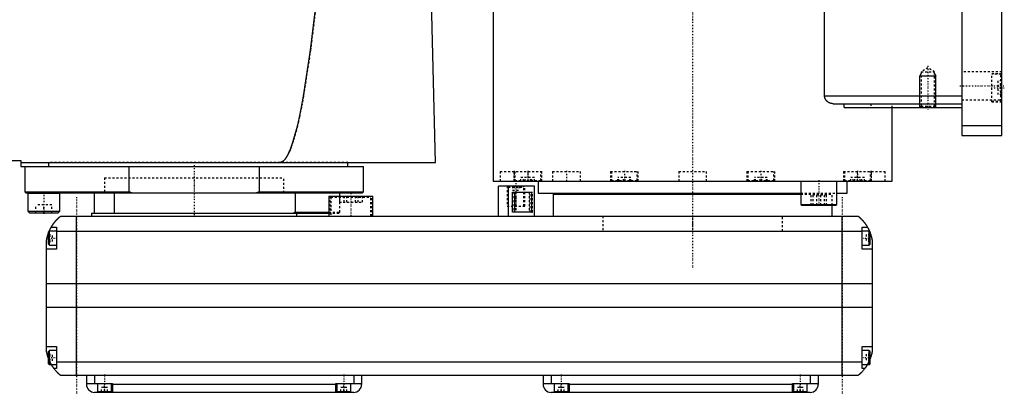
# Model space of a CAD drawing. Extents: x -706 to 156, y -136 to 715.
# Tile 4 of 5: x -337 to 156, y -82 to 106. Entities that reach past the tile are written whole.
import ezdxf

# ---------------------------------------------------------------- set-up
doc = ezdxf.new("R2010")
doc.units = 0
doc.linetypes.add('CENTER', pattern=[1.5, 0.45, -0.5, 0.05, -0.5])
doc.linetypes.add('DASHED', pattern=[2, 1, -1])
for name, color, linetype in [('AM_0', 7, 'CONTINUOUS'), ('AM_10', 7, 'CONTINUOUS'), ('AM_3', 7, 'DASHED'), ('AM_7', 7, 'CENTER')]:
    doc.layers.add(name, color=color, linetype=linetype)

msp = doc.modelspace()

# ---------------------------------------------------------------- linework, layer by layer
at = {"layer": 'AM_0', "color": 7, "linetype": 'CONTINUOUS'}
for p, q in [((135, 388), (135, 48)), ((155, 48), (155, 388)), ((66.14, 68), (66.14, 363)), ((-100, 218.3), (-100, 25)), ((-128.96, 34.5), (-131.05, 115.63)), ((66.14, 68), (135, 68)), ((70.42, 64), (135, 64)), ((75.99, 62), (75.99, 64)), ((75.99, 62), (135, 62)), ((100, 25), (100, 62)), ((135, 53), (155, 53)), ((135, 48), (155, 48)), ((-379, 35.5), (-337, 35.5)), ((-337, 35.5), (-337, 32.5)), ((-337, 34.5), (-128.96, 34.5)), ((-337, 32.5), (-165, 32.5)), ((-335, 32.5), (-335, 19.7)), ((-322.83, 32.5), (-322.83, 34.5)), ((-282.6, 19.7), (-282.6, 32.5)), ((-217.4, 32.5), (-217.4, 19.7)), ((-173, 32.5), (-173, 34.5)), ((-165, 19.7), (-165, 32.5)), ((-100, 25), (100, 25)), ((-88.79, 25.01), (-88.79, 25)), ((-77.5, 25), (-77.5, 19)), ((-40.35, 25), (-40.35, 25)), ((40.35, 25), (40.35, 25)), ((54.29, 25), (54.29, 13.4)), ((72.29, 13.4), (72.29, 25)), ((77.5, 19), (77.5, 25)), ((88.79, 25), (88.79, 25.01)), ((-97.35, 7.5), (-97.35, 22.5)), ((-79.35, 22.5), (-97.35, 22.5)), ((-92.35, 7.5), (-92.35, 22.5)), ((-79.35, 7.5), (-79.35, 22.5)), ((-335, 19.7), (-334.5, 19.2)), ((-335, 19.7), (-282.6, 19.7)), ((-334.5, 19.2), (-165.5, 19.2)), ((-333.35, 19.2), (-333.45, 19.1)), ((-333.45, 19.1), (-333.45, 10)), ((-333.45, 19.1), (-317.45, 19.1)), ((-317.45, 19.1), (-317.55, 19.2)), ((-317.45, 10), (-317.45, 19.1)), ((-300, 9), (-300, 19.2)), ((-290, 9), (-290, 19.2)), ((-281.27, 19.2), (-282.6, 19.7)), ((-217.4, 19.7), (-218.73, 19.2)), ((-217.4, 19.7), (-165, 19.7)), ((-199.28, 19.2), (-199.28, 9.5)), ((-182.47, 17.5), (-182.47, 7.5)), ((-182.47, 17.5), (-160.47, 17.5)), ((-177, 17.5), (-177, 19.2)), ((-165.5, 19.2), (-165, 19.7)), ((-160.47, 7.5), (-160.47, 17.5)), ((-90.27, 19.5), (-80.84, 19.5)), ((-90.27, 9.5), (-90.27, 19.5)), ((-89.16, 9.5), (-89.16, 19.5)), ((-80.84, 19.5), (-80.84, 9.5)), ((-77.5, 19), (54.29, 19)), ((-70, 18.5), (-70, 7.5)), ((-70, 18.5), (54.3, 18.5)), ((-55, 19), (-55, 18.5)), ((72.29, 19), (77.5, 19)), ((-333.45, 10), (-332.65, 9.2)), ((-333.45, 10), (-317.45, 10)), ((-318.25, 9.2), (-317.45, 10)), ((54.29, 13.4), (54.69, 13)), ((54.29, 13.4), (72.29, 13.4)), ((54.69, 13), (71.89, 13)), ((70, 7.5), (70, 13)), ((71.89, 13), (72.29, 13.4)), ((-332.65, 9.2), (-318.25, 9.2)), ((-317, 7.5), (83, 7.5)), ((-309, -72.5), (-309, 7.5)), ((-301.5, 9), (-301.5, 7.5)), ((-301.5, 9), (-182.47, 9)), ((-199.28, 9.5), (-200, 9)), ((-199.28, 9.5), (-182.47, 9.5)), ((-198.5, 7.5), (-198.5, 9)), ((-80.84, 9.5), (-90.27, 9.5)), ((75, -72.5), (75, 7.5)), ((-319, 0), (-322.6, 0)), ((-322.6, -7), (-322.6, 0)), ((-321.65, 2), (-319, 2)), ((-319, 2), (-319, -9)), ((85, -9), (85, 2)), ((85, 2), (87.65, 2)), ((88.6, 0), (85, 0)), ((89, -0.4), (88.6, 0)), ((88.6, -7), (88.6, 0)), ((-324, -60.5), (-324, -4.5)), ((-322.6, 0), (-323, -0.4)), ((-323, -6.6), (-323, -0.4)), ((85, -0.2), (-319, -0.2)), ((89, -6.6), (89, -0.4)), ((90, -4.5), (90, -60.5)), ((-319, -9), (-324, -9)), ((-323, -6.6), (-322.6, -7)), ((-322.6, -7), (-319, -7)), ((85, -7), (88.6, -7)), ((90, -9), (85, -9)), ((88.6, -7), (89, -6.6)), ((90, -26.54), (-324, -26.54)), ((90, -38.4), (-324, -38.4)), ((-324, -58), (-319, -58)), ((-319, -58), (-319, -69)), ((85, -69), (85, -58)), ((85, -58), (90, -58)), ((-322.6, -60), (-323, -60.4)), ((-323, -66.6), (-323, -60.4)), ((-319, -60), (-322.6, -60)), ((-322.6, -67), (-322.6, -60)), ((88.6, -60), (85, -60)), ((89, -60.4), (88.6, -60)), ((88.6, -67), (88.6, -60)), ((89, -66.6), (89, -60.4)), ((-323, -66.6), (-322.6, -67)), ((-322.6, -67), (-319, -67)), ((-319, -69), (-320.34, -69)), ((85, -65.78), (-319, -65.78)), ((85, -67), (88.6, -67)), ((86.34, -69), (85, -69)), ((88.6, -67), (89, -66.6)), ((83, -72.5), (-317, -72.5)), ((-304, -72.5), (-304, -77)), ((-300, -72.5), (-300, -76.5)), ((-170, -72.5), (-170, -76.5)), ((-166, -72.5), (-166, -77)), ((-75, -72.5), (-75, -77)), ((-71, -72.5), (-71, -76.5)), ((59, -72.5), (59, -76.5)), ((63, -72.5), (63, -77)), ((-304, -76.5), (-291, -76.5)), ((-298.5, -76.5), (-298.5, -80.5)), ((-291.5, -80.5), (-291.5, -76.5)), ((-291, -76.5), (-291, -81)), ((-179, -77), (-291, -77)), ((-179, -76.5), (-166, -76.5)), ((-179, -81), (-179, -76.5)), ((-178.5, -76.5), (-178.5, -80.5)), ((-171.5, -80.5), (-171.5, -76.5)), ((-75, -76.5), (-62, -76.5)), ((-69.5, -76.5), (-69.5, -80.5)), ((-62.5, -80.5), (-62.5, -76.5)), ((-62, -76.5), (-62, -81)), ((50, -77), (-62, -77)), ((50, -76.5), (63, -76.5)), ((50, -81), (50, -76.5)), ((50.5, -76.5), (50.5, -80.5)), ((57.5, -80.5), (57.5, -76.5)), ((-170, -81), (-300, -81)), ((-298.5, -80.5), (-291.5, -80.5)), ((-295, -81), (-295, -80.5)), ((-178.5, -80.5), (-171.5, -80.5)), ((-175, -81), (-175, -80.5)), ((59, -81), (-71, -81)), ((-69.5, -80.5), (-62.5, -80.5)), ((-66, -81), (-66, -80.5)), ((50.5, -80.5), (57.5, -80.5)), ((54, -81), (54, -80.5))]:
    msp.add_line(p, q, dxfattribs=at)
for points in [[(-207, 34.5, 0), (-206.99, 34.5, 0), (-206.96, 34.5, 0), (-206.93, 34.5, 0), (-206.91, 34.5, 0), (-206.9, 34.5, 0), (-206.87, 34.5, 0), (-206.84, 34.51, 0), (-206.81, 34.51, 0), (-206.79, 34.51, 0), (-206.76, 34.51, 0), (-206.74, 34.52, 0), (-206.73, 34.52, 0), (-206.7, 34.52, 0), (-206.67, 34.53, 0), (-206.64, 34.53, 0), (-206.61, 34.54, 0), (-206.58, 34.54, 0), (-206.57, 34.54, 0), (-206.56, 34.55, 0), (-206.53, 34.55, 0), (-206.5, 34.56, 0), (-206.48, 34.56, 0), (-206.47, 34.57, 0), (-206.44, 34.57, 0), (-206.41, 34.58, 0), (-206.4, 34.59, 0), (-206.38, 34.59, 0), (-206.36, 34.6, 0), (-206.33, 34.61, 0), (-206.3, 34.62, 0), (-206.27, 34.63, 0), (-206.24, 34.64, 0), (-206.23, 34.64, 0), (-206.21, 34.65, 0), (-206.18, 34.66, 0), (-206.16, 34.67, 0), (-206.05, 34.71, 0), (-205.88, 34.8, 0), (-205.71, 34.89, 0), (-205.54, 35, 0), (-205.45, 35.07, 0), (-205.37, 35.13, 0), (-205.2, 35.27, 0), (-205.02, 35.42, 0), (-204.85, 35.59, 0), (-204.68, 35.77, 0), (-204.51, 35.97, 0), (-204.42, 36.07, 0), (-204.34, 36.18, 0), (-204.16, 36.4, 0), (-203.99, 36.64, 0), (-203.91, 36.76, 0), (-203.82, 36.89, 0), (-203.65, 37.16, 0), (-203.48, 37.44, 0), (-203.39, 37.58, 0), (-203.31, 37.73, 0), (-203.13, 38.04, 0), (-202.96, 38.36, 0), (-202.79, 38.69, 0), (-202.62, 39.04, 0), (-202.45, 39.41, 0), (-202.36, 39.59, 0), (-202.28, 39.78, 0), (-202.11, 40.17, 0), (-201.93, 40.58, 0), (-201.33, 42.11, 0), (-200.31, 45.12, 0), (-199.28, 48.64, 0), (-198.25, 52.66, 0), (-197.74, 54.85, 0), (-197.23, 57.17, 0), (-196.21, 62.19, 0), (-195.19, 67.7, 0), (-191.63, 90.92, 0), (-188.61, 115.63, 0)], [(70.42, 64, 0), (70.27, 64, 0), (69.97, 64.02, 0), (69.66, 64.07, 0), (69.5, 64.1, 0), (69.34, 64.14, 0), (69.03, 64.24, 0), (68.72, 64.36, 0), (68.41, 64.5, 0), (68.12, 64.67, 0), (67.83, 64.86, 0), (67.69, 64.97, 0), (67.67, 64.99, 0), (67.62, 65.02, 0), (67.58, 65.06, 0), (67.55, 65.08, 0), (67.53, 65.1, 0), (67.49, 65.14, 0), (67.45, 65.17, 0), (67.4, 65.21, 0), (67.36, 65.25, 0), (67.32, 65.3, 0), (67.3, 65.32, 0), (67.28, 65.34, 0), (67.24, 65.38, 0), (67.2, 65.42, 0), (67.16, 65.47, 0), (67.12, 65.51, 0), (67.08, 65.56, 0), (67.06, 65.58, 0), (67.04, 65.6, 0), (67, 65.65, 0), (66.96, 65.7, 0), (66.92, 65.75, 0), (66.88, 65.8, 0), (66.84, 65.86, 0), (66.83, 65.88, 0), (66.81, 65.91, 0), (66.77, 65.96, 0), (66.74, 66.02, 0), (66.7, 66.07, 0), (66.67, 66.13, 0), (66.63, 66.19, 0), (66.62, 66.22, 0), (66.6, 66.25, 0), (66.57, 66.31, 0), (66.54, 66.37, 0), (66.51, 66.43, 0), (66.48, 66.49, 0), (66.45, 66.55, 0), (66.44, 66.58, 0), (66.42, 66.61, 0), (66.4, 66.68, 0), (66.37, 66.74, 0), (66.36, 66.77, 0), (66.35, 66.81, 0), (66.33, 66.87, 0), (66.31, 66.94, 0), (66.3, 66.97, 0), (66.29, 67, 0), (66.27, 67.07, 0), (66.25, 67.14, 0), (66.23, 67.21, 0), (66.22, 67.27, 0), (66.21, 67.34, 0), (66.2, 67.38, 0), (66.19, 67.41, 0), (66.18, 67.48, 0), (66.17, 67.55, 0), (66.16, 67.62, 0), (66.16, 67.69, 0), (66.15, 67.76, 0), (66.15, 67.79, 0), (66.15, 67.83, 0), (66.15, 67.9, 0), (66.14, 67.97, 0), (66.14, 68, 0)], [(-321.65, 2, 0), (-321.62, 2.05, 0), (-321.57, 2.14, 0), (-321.52, 2.23, 0), (-321.49, 2.27, 0), (-321.46, 2.32, 0), (-321.41, 2.41, 0), (-321.35, 2.5, 0), (-321.3, 2.59, 0), (-321.24, 2.68, 0), (-321.19, 2.76, 0), (-321.16, 2.81, 0), (-321.13, 2.85, 0), (-321.07, 2.94, 0), (-321.02, 3.03, 0), (-320.96, 3.11, 0), (-320.9, 3.2, 0), (-320.85, 3.28, 0), (-320.82, 3.33, 0), (-320.79, 3.37, 0), (-320.73, 3.45, 0), (-320.67, 3.53, 0), (-320.64, 3.58, 0), (-320.62, 3.62, 0), (-320.56, 3.7, 0), (-320.5, 3.78, 0), (-320.47, 3.82, 0), (-320.44, 3.86, 0), (-320.38, 3.94, 0), (-320.33, 4.01, 0), (-320.27, 4.09, 0), (-320.21, 4.17, 0), (-320.15, 4.24, 0), (-320.12, 4.28, 0), (-320.1, 4.32, 0), (-320.04, 4.39, 0), (-319.98, 4.46, 0), (-319.92, 4.54, 0), (-319.87, 4.61, 0), (-319.81, 4.68, 0), (-319.78, 4.71, 0), (-319.75, 4.75, 0), (-319.69, 4.82, 0), (-319.64, 4.89, 0), (-319.58, 4.95, 0), (-319.52, 5.02, 0), (-319.47, 5.08, 0), (-319.44, 5.12, 0), (-319.41, 5.15, 0), (-319.36, 5.21, 0), (-319.3, 5.28, 0), (-319.25, 5.34, 0), (-319.19, 5.4, 0), (-319.14, 5.46, 0), (-319.11, 5.49, 0), (-319.08, 5.52, 0), (-319.03, 5.58, 0), (-318.97, 5.64, 0), (-318.92, 5.7, 0), (-318.87, 5.75, 0), (-318.81, 5.81, 0), (-318.79, 5.84, 0), (-318.76, 5.87, 0), (-318.71, 5.92, 0), (-318.66, 5.98, 0), (-318.63, 6, 0), (-318.6, 6.03, 0), (-318.55, 6.08, 0), (-318.5, 6.13, 0), (-318.48, 6.16, 0), (-318.45, 6.18, 0), (-318.4, 6.23, 0), (-318.35, 6.28, 0), (-318.3, 6.33, 0), (-318.25, 6.38, 0), (-318.2, 6.43, 0), (-318.18, 6.45, 0), (-318.16, 6.47, 0), (-318.11, 6.52, 0), (-318.06, 6.56, 0), (-318.02, 6.61, 0), (-317.97, 6.65, 0), (-317.93, 6.69, 0), (-317.9, 6.71, 0), (-317.88, 6.73, 0), (-317.84, 6.77, 0), (-317.8, 6.81, 0), (-317.75, 6.85, 0), (-317.71, 6.88, 0), (-317.67, 6.92, 0), (-317.66, 6.94, 0), (-317.64, 6.95, 0), (-317.6, 6.99, 0), (-317.56, 7.02, 0), (-317.53, 7.05, 0), (-317.49, 7.08, 0), (-317.46, 7.11, 0), (-317.44, 7.13, 0), (-317.43, 7.14, 0), (-317.39, 7.17, 0), (-317.36, 7.19, 0), (-317.34, 7.22, 0), (-317.31, 7.24, 0), (-317.28, 7.27, 0), (-317.27, 7.28, 0), (-317.25, 7.29, 0), (-317.23, 7.31, 0), (-317.21, 7.33, 0), (-317.2, 7.34, 0), (-317.18, 7.35, 0), (-317.16, 7.36, 0), (-317.14, 7.38, 0), (-317.13, 7.39, 0), (-317.13, 7.4, 0), (-317.11, 7.41, 0), (-317.09, 7.42, 0), (-317.08, 7.44, 0), (-317.06, 7.45, 0), (-317.05, 7.46, 0), (-317.05, 7.46, 0), (-317.04, 7.47, 0), (-317.03, 7.47, 0), (-317.02, 7.48, 0), (-317.02, 7.49, 0), (-317.01, 7.49, 0), (-317.01, 7.49, 0), (-317.01, 7.5, 0), (-317, 7.5, 0), (-317, 7.5, 0), (-317, 7.5, 0), (-317, 7.5, 0)], [(83, 7.5, 0), (83, 7.5, 0), (83, 7.5, 0), (83, 7.5, 0), (83.01, 7.5, 0), (83.01, 7.49, 0), (83.01, 7.49, 0), (83.02, 7.49, 0), (83.02, 7.48, 0), (83.03, 7.47, 0), (83.04, 7.47, 0), (83.05, 7.46, 0), (83.05, 7.46, 0), (83.06, 7.45, 0), (83.08, 7.44, 0), (83.09, 7.42, 0), (83.11, 7.41, 0), (83.12, 7.4, 0), (83.13, 7.39, 0), (83.14, 7.38, 0), (83.16, 7.37, 0), (83.18, 7.35, 0), (83.19, 7.34, 0), (83.2, 7.33, 0), (83.23, 7.31, 0), (83.25, 7.29, 0), (83.27, 7.28, 0), (83.28, 7.27, 0), (83.3, 7.24, 0), (83.33, 7.22, 0), (83.36, 7.2, 0), (83.39, 7.17, 0), (83.42, 7.14, 0), (83.44, 7.13, 0), (83.46, 7.11, 0), (83.49, 7.08, 0), (83.52, 7.05, 0), (83.56, 7.02, 0), (83.6, 6.99, 0), (83.63, 6.96, 0), (83.65, 6.94, 0), (83.67, 6.92, 0), (83.71, 6.89, 0), (83.75, 6.85, 0), (83.79, 6.81, 0), (83.83, 6.77, 0), (83.88, 6.74, 0), (83.9, 6.72, 0), (83.92, 6.69, 0), (83.96, 6.65, 0), (84.01, 6.61, 0), (84.06, 6.57, 0), (84.1, 6.52, 0), (84.15, 6.48, 0), (84.17, 6.46, 0), (84.2, 6.43, 0), (84.25, 6.39, 0), (84.29, 6.34, 0), (84.34, 6.29, 0), (84.39, 6.24, 0), (84.44, 6.19, 0), (84.47, 6.17, 0), (84.49, 6.14, 0), (84.54, 6.09, 0), (84.6, 6.04, 0), (84.62, 6.01, 0), (84.65, 5.98, 0), (84.7, 5.93, 0), (84.75, 5.87, 0), (84.78, 5.85, 0), (84.81, 5.82, 0), (84.86, 5.76, 0), (84.91, 5.71, 0), (84.97, 5.65, 0), (85.02, 5.59, 0), (85.07, 5.53, 0), (85.1, 5.5, 0), (85.13, 5.47, 0), (85.18, 5.41, 0), (85.24, 5.35, 0), (85.29, 5.28, 0), (85.35, 5.22, 0), (85.41, 5.16, 0), (85.43, 5.12, 0), (85.46, 5.09, 0), (85.52, 5.02, 0), (85.58, 4.96, 0), (85.63, 4.89, 0), (85.69, 4.82, 0), (85.75, 4.75, 0), (85.78, 4.72, 0), (85.81, 4.68, 0), (85.86, 4.61, 0), (85.92, 4.54, 0), (85.98, 4.46, 0), (86.04, 4.39, 0), (86.1, 4.32, 0), (86.13, 4.28, 0), (86.15, 4.24, 0), (86.21, 4.16, 0), (86.27, 4.09, 0), (86.33, 4.01, 0), (86.39, 3.93, 0), (86.45, 3.85, 0), (86.48, 3.81, 0), (86.51, 3.77, 0), (86.56, 3.69, 0), (86.62, 3.61, 0), (86.65, 3.57, 0), (86.68, 3.52, 0), (86.74, 3.44, 0), (86.8, 3.36, 0), (86.83, 3.32, 0), (86.85, 3.27, 0), (86.91, 3.19, 0), (86.97, 3.1, 0), (87.02, 3.02, 0), (87.08, 2.93, 0), (87.14, 2.84, 0), (87.16, 2.8, 0), (87.19, 2.76, 0), (87.25, 2.67, 0), (87.3, 2.58, 0), (87.49, 2.27, 0), (87.65, 2, 0)], [(-322.69, -0.09, 0), (-322.65, 0.01, 0), (-322.56, 0.21, 0), (-322.47, 0.4, 0), (-322.43, 0.49, 0), (-322.39, 0.58, 0), (-322.31, 0.76, 0), (-322.22, 0.92, 0), (-322.14, 1.08, 0), (-322.07, 1.23, 0), (-322, 1.36, 0), (-321.96, 1.43, 0), (-321.93, 1.49, 0), (-321.87, 1.6, 0), (-321.82, 1.7, 0), (-321.77, 1.79, 0), (-321.73, 1.86, 0), (-321.7, 1.91, 0), (-321.68, 1.94, 0), (-321.67, 1.96, 0), (-321.66, 1.98, 0), (-321.65, 2, 0), (-321.65, 2, 0)], [(87.65, 2, 0), (87.65, 2, 0), (87.66, 1.98, 0), (87.67, 1.96, 0), (87.68, 1.94, 0), (87.7, 1.91, 0), (87.73, 1.86, 0), (87.77, 1.79, 0), (87.82, 1.7, 0), (87.87, 1.6, 0), (87.93, 1.49, 0), (87.96, 1.43, 0), (88, 1.36, 0), (88.07, 1.23, 0), (88.14, 1.08, 0), (88.22, 0.92, 0), (88.31, 0.76, 0), (88.39, 0.58, 0), (88.43, 0.49, 0), (88.47, 0.4, 0), (88.56, 0.21, 0), (88.65, 0.01, 0), (88.69, -0.09, 0)], [(-324, -4.5, 0), (-323.98, -4.39, 0), (-323.94, -4.18, 0), (-323.9, -3.97, 0), (-323.88, -3.87, 0), (-323.86, -3.77, 0), (-323.81, -3.56, 0), (-323.77, -3.36, 0), (-323.72, -3.15, 0), (-323.66, -2.95, 0), (-323.61, -2.74, 0), (-323.58, -2.64, 0), (-323.55, -2.54, 0), (-323.49, -2.33, 0), (-323.43, -2.13, 0), (-323.37, -1.92, 0), (-323.31, -1.72, 0), (-323.24, -1.52, 0), (-323.21, -1.43, 0), (-323.17, -1.33, 0), (-323.1, -1.14, 0), (-323.03, -0.95, 0), (-323, -0.86, 0)], [(89, -0.86, 0), (89.03, -0.95, 0), (89.1, -1.14, 0), (89.17, -1.33, 0), (89.21, -1.43, 0), (89.24, -1.52, 0), (89.31, -1.72, 0), (89.37, -1.92, 0), (89.43, -2.13, 0), (89.49, -2.33, 0), (89.55, -2.54, 0), (89.58, -2.64, 0), (89.61, -2.74, 0), (89.66, -2.95, 0), (89.72, -3.15, 0), (89.77, -3.36, 0), (89.81, -3.56, 0), (89.86, -3.77, 0), (89.88, -3.87, 0), (89.9, -3.97, 0), (89.94, -4.18, 0), (89.98, -4.39, 0), (90, -4.5, 0)], [(-323, -64.14, 0), (-323.04, -64.04, 0), (-323.11, -63.84, 0), (-323.18, -63.64, 0), (-323.22, -63.54, 0), (-323.25, -63.44, 0), (-323.32, -63.24, 0), (-323.38, -63.03, 0), (-323.45, -62.82, 0), (-323.51, -62.61, 0), (-323.57, -62.41, 0), (-323.6, -62.3, 0), (-323.63, -62.2, 0), (-323.68, -61.99, 0), (-323.73, -61.78, 0), (-323.78, -61.57, 0), (-323.83, -61.37, 0), (-323.87, -61.17, 0), (-323.89, -61.07, 0), (-323.91, -60.97, 0), (-323.95, -60.78, 0), (-323.98, -60.59, 0), (-324, -60.5, 0)], [(90, -60.5, 0), (89.98, -60.59, 0), (89.95, -60.78, 0), (89.91, -60.97, 0), (89.89, -61.07, 0), (89.87, -61.17, 0), (89.83, -61.37, 0), (89.78, -61.57, 0), (89.73, -61.78, 0), (89.68, -61.99, 0), (89.63, -62.2, 0), (89.6, -62.3, 0), (89.57, -62.41, 0), (89.51, -62.61, 0), (89.45, -62.82, 0), (89.38, -63.03, 0), (89.32, -63.24, 0), (89.25, -63.44, 0), (89.22, -63.54, 0), (89.18, -63.64, 0), (89.11, -63.84, 0), (89.04, -64.04, 0), (89, -64.14, 0)], [(-320.34, -69, 0), (-320.34, -69, 0), (-320.35, -68.98, 0), (-320.37, -68.96, 0), (-320.38, -68.94, 0), (-320.4, -68.92, 0), (-320.44, -68.86, 0), (-320.49, -68.79, 0), (-320.55, -68.71, 0), (-320.62, -68.61, 0), (-320.7, -68.5, 0), (-320.74, -68.44, 0), (-320.78, -68.38, 0), (-320.87, -68.25, 0), (-320.96, -68.11, 0), (-321.06, -67.96, 0), (-321.16, -67.8, 0), (-321.27, -67.64, 0), (-321.32, -67.55, 0), (-321.37, -67.47, 0), (-321.48, -67.29, 0), (-321.59, -67.1, 0), (-321.65, -67, 0)], [(-317, -72.5, 0), (-317, -72.5, 0), (-317.01, -72.49, 0), (-317.02, -72.49, 0), (-317.02, -72.48, 0), (-317.03, -72.48, 0), (-317.03, -72.48, 0), (-317.04, -72.47, 0), (-317.04, -72.46, 0), (-317.05, -72.46, 0), (-317.06, -72.45, 0), (-317.07, -72.44, 0), (-317.07, -72.44, 0), (-317.08, -72.43, 0), (-317.09, -72.43, 0), (-317.1, -72.42, 0), (-317.11, -72.41, 0), (-317.11, -72.41, 0), (-317.13, -72.39, 0), (-317.14, -72.38, 0), (-317.15, -72.38, 0), (-317.16, -72.37, 0), (-317.17, -72.36, 0), (-317.19, -72.34, 0), (-317.21, -72.33, 0), (-317.22, -72.31, 0), (-317.24, -72.3, 0), (-317.25, -72.29, 0), (-317.26, -72.28, 0), (-317.28, -72.26, 0), (-317.3, -72.25, 0), (-317.32, -72.23, 0), (-317.35, -72.21, 0), (-317.37, -72.19, 0), (-317.38, -72.18, 0), (-317.39, -72.17, 0), (-317.42, -72.15, 0), (-317.44, -72.13, 0), (-317.47, -72.1, 0), (-317.49, -72.08, 0), (-317.52, -72.06, 0), (-317.54, -72.04, 0), (-317.55, -72.03, 0), (-317.58, -72.01, 0), (-317.61, -71.98, 0), (-317.64, -71.95, 0), (-317.67, -71.93, 0), (-317.7, -71.9, 0), (-317.71, -71.89, 0), (-317.73, -71.87, 0), (-317.76, -71.84, 0), (-317.79, -71.81, 0), (-317.83, -71.78, 0), (-317.86, -71.75, 0), (-317.89, -71.72, 0), (-317.91, -71.7, 0), (-317.93, -71.69, 0), (-317.96, -71.65, 0), (-318, -71.62, 0), (-318.02, -71.6, 0), (-318.04, -71.59, 0), (-318.07, -71.55, 0), (-318.11, -71.52, 0), (-318.13, -71.5, 0), (-318.15, -71.48, 0), (-318.19, -71.44, 0), (-318.22, -71.41, 0), (-318.26, -71.37, 0), (-318.3, -71.33, 0), (-318.34, -71.29, 0), (-318.36, -71.27, 0), (-318.38, -71.25, 0), (-318.42, -71.21, 0), (-318.46, -71.17, 0), (-318.6, -71.03, 0), (-318.86, -70.77, 0), (-319.11, -70.49, 0), (-319.38, -70.19, 0), (-319.51, -70.03, 0), (-319.65, -69.87, 0), (-319.92, -69.54, 0), (-320.2, -69.18, 0), (-320.34, -69, 0)], [(86.34, -69, 0), (86.2, -69.19, 0), (85.92, -69.55, 0), (85.64, -69.89, 0), (85.5, -70.05, 0), (85.36, -70.21, 0), (85.1, -70.51, 0), (84.84, -70.78, 0), (84.59, -71.04, 0), (84.45, -71.19, 0), (84.41, -71.23, 0), (84.37, -71.27, 0), (84.35, -71.29, 0), (84.33, -71.31, 0), (84.29, -71.34, 0), (84.25, -71.38, 0), (84.21, -71.42, 0), (84.17, -71.45, 0), (84.14, -71.49, 0), (84.12, -71.51, 0), (84.1, -71.53, 0), (84.06, -71.56, 0), (84.03, -71.6, 0), (84.01, -71.61, 0), (83.99, -71.63, 0), (83.96, -71.66, 0), (83.92, -71.69, 0), (83.9, -71.71, 0), (83.89, -71.73, 0), (83.85, -71.76, 0), (83.82, -71.79, 0), (83.79, -71.82, 0), (83.75, -71.85, 0), (83.72, -71.88, 0), (83.71, -71.89, 0), (83.69, -71.91, 0), (83.66, -71.93, 0), (83.63, -71.96, 0), (83.6, -71.99, 0), (83.57, -72.01, 0), (83.54, -72.04, 0), (83.53, -72.05, 0), (83.52, -72.06, 0), (83.49, -72.09, 0), (83.46, -72.11, 0), (83.44, -72.13, 0), (83.41, -72.15, 0), (83.39, -72.17, 0), (83.38, -72.18, 0), (83.37, -72.19, 0), (83.34, -72.21, 0), (83.32, -72.23, 0), (83.3, -72.25, 0), (83.28, -72.27, 0), (83.26, -72.28, 0), (83.25, -72.29, 0), (83.24, -72.3, 0), (83.22, -72.31, 0), (83.2, -72.33, 0), (83.19, -72.34, 0), (83.17, -72.36, 0), (83.16, -72.37, 0), (83.15, -72.38, 0), (83.14, -72.38, 0), (83.13, -72.39, 0), (83.11, -72.41, 0), (83.11, -72.41, 0), (83.1, -72.42, 0), (83.09, -72.43, 0), (83.08, -72.43, 0), (83.07, -72.44, 0), (83.07, -72.44, 0), (83.06, -72.45, 0), (83.05, -72.46, 0), (83.04, -72.46, 0), (83.04, -72.47, 0), (83.03, -72.48, 0), (83.03, -72.48, 0), (83.02, -72.48, 0), (83.02, -72.49, 0), (83.01, -72.49, 0), (83, -72.5, 0), (83, -72.5, 0)], [(87.65, -67, 0), (87.59, -67.1, 0), (87.48, -67.29, 0), (87.37, -67.47, 0), (87.32, -67.55, 0), (87.27, -67.64, 0), (87.16, -67.8, 0), (87.06, -67.96, 0), (86.96, -68.11, 0), (86.87, -68.25, 0), (86.78, -68.38, 0), (86.74, -68.44, 0), (86.7, -68.5, 0), (86.62, -68.61, 0), (86.55, -68.71, 0), (86.49, -68.79, 0), (86.44, -68.86, 0), (86.4, -68.92, 0), (86.38, -68.94, 0), (86.37, -68.96, 0), (86.35, -68.98, 0), (86.34, -69, 0), (86.34, -69, 0)]]:
    msp.add_polyline3d(points, dxfattribs=at)
for centre, start, end in [((-300, -77), 180, 270), ((-170, -77), 270, 0), ((-71, -77), 180, 270), ((59, -77), 270, 0)]:
    msp.add_arc(centre, 4, start, end, dxfattribs=at)
at = {"layer": 'AM_10', "color": 7, "linetype": 'CONTINUOUS'}
for p, q in [((114.68, 79.17), (114, 78)), ((121.32, 79.17), (122, 78)), ((114, 62), (114, 78)), ((114, 78), (122, 78)), ((122, 62), (122, 78))]:
    msp.add_line(p, q, dxfattribs=at)
at = {"layer": 'AM_3', "color": 6, "linetype": 'DASHED'}
for p, q in [((118, 82), (114.68, 80.08)), ((114.68, 80.08), (114.68, 62.68)), ((114.68, 80.08), (121.32, 80.08)), ((121.32, 80.08), (118, 82)), ((121.32, 62.68), (121.32, 80.08)), ((155, 80), (135, 80)), ((155, 79), (150, 79)), ((150, 65), (150, 79)), ((154.6, 78.75), (150, 78.75)), ((155, 75.46), (153, 75.46)), ((153, 75.46), (153, 68.54)), ((155, 78.35), (154.6, 78.75)), ((154.6, 65.25), (154.6, 78.75)), ((155, 73.73), (153, 73.73)), ((155, 70.27), (153, 70.27)), ((135, 66), (155, 66)), ((150, 65.25), (154.6, 65.25)), ((150, 65), (155, 65)), ((155, 68.54), (153, 68.54)), ((154.6, 65.25), (155, 65.65)), ((89.3, 64), (89.3, 62)), ((100, 62), (100, 64)), ((114.68, 62.68), (114, 62)), ((114.68, 62.68), (121.32, 62.68)), ((122, 62), (121.32, 62.68)), ((-173, 34.5), (-322.83, 34.5)), ((-96.5, 30), (-96.5, 25)), ((-96.5, 30), (-75.69, 30)), ((-89.69, 30), (-89.69, 25)), ((-89.19, 30), (-89.19, 25.4)), ((-82.5, 25), (-82.5, 30)), ((-76.19, 25.4), (-76.19, 30)), ((-75.69, 25), (-75.69, 30)), ((-70.29, 30), (-70.29, 25)), ((-70.29, 30), (-56.29, 30)), ((-56.29, 25), (-56.29, 30)), ((-41.25, 30), (-41.25, 25)), ((-41.25, 30), (-27.25, 30)), ((-40.75, 30), (-40.75, 25.4)), ((-27.75, 25.4), (-27.75, 30)), ((-27.25, 25), (-27.25, 30)), ((-7, 30), (-7, 25)), ((-7, 30), (7, 30)), ((7, 25), (7, 30)), ((27.25, 30), (27.25, 25)), ((27.25, 30), (41.25, 30)), ((27.75, 30), (27.75, 25.4)), ((40.75, 25.4), (40.75, 30)), ((41.25, 25), (41.25, 30)), ((75.69, 30), (75.69, 25)), ((75.69, 30), (96.5, 30)), ((76.19, 30), (76.19, 25.4)), ((82.5, 30), (82.5, 25)), ((89.19, 25.4), (89.19, 30)), ((89.69, 25), (89.69, 30)), ((96.5, 25), (96.5, 30)), ((-295, 26.7), (-295, 19.2)), ((-295, 26.7), (-205, 26.7)), ((-295, 26.7), (-295, 19.2)), ((-295, 26.7), (-205, 26.7)), ((-205, 19.2), (-205, 26.7)), ((-205, 19.2), (-205, 26.7)), ((-89.19, 25.4), (-88.79, 25.01)), ((-89.19, 25.4), (-76.19, 25.4)), ((-79.25, 27), (-86.12, 27)), ((-86.12, 25), (-86.12, 27)), ((-84.8, 25), (-84.8, 27)), ((-84.01, 25), (-84.01, 27)), ((-81.36, 25), (-81.36, 27)), ((-80.58, 25), (-80.58, 27)), ((-79.25, 25), (-79.25, 27)), ((-76.59, 25), (-76.19, 25.4)), ((-40.75, 25.4), (-40.35, 25)), ((-40.75, 25.4), (-27.75, 25.4)), ((-31.05, 27), (-37.45, 27)), ((-37.45, 25), (-37.45, 27)), ((-37, 25), (-37, 27)), ((-34.7, 25), (-34.7, 27)), ((-33.8, 25), (-33.8, 27)), ((-31.5, 25), (-31.5, 27)), ((-31.05, 25), (-31.05, 27)), ((-28.15, 25), (-27.75, 25.4)), ((27.75, 25.4), (28.15, 25)), ((27.75, 25.4), (40.75, 25.4)), ((37.45, 27), (31.05, 27)), ((31.05, 25), (31.05, 27)), ((31.5, 25), (31.5, 27)), ((33.8, 25), (33.8, 27)), ((34.7, 25), (34.7, 27)), ((37, 25), (37, 27)), ((37.45, 25), (37.45, 27)), ((40.35, 25), (40.75, 25.4)), ((76.19, 25.4), (76.59, 25)), ((76.19, 25.4), (89.19, 25.4)), ((86.12, 27), (79.25, 27)), ((79.25, 25), (79.25, 27)), ((80.58, 25), (80.58, 27)), ((81.36, 25), (81.36, 27)), ((84.01, 25), (84.01, 27)), ((84.8, 25), (84.8, 27)), ((86.12, 25), (86.12, 27)), ((88.79, 25.01), (89.19, 25.4)), ((-93.1, 22.5), (-93.1, 12.5)), ((-92.2, 22.5), (-92.6, 22.1)), ((-92.6, 22.1), (-92.6, 12.5)), ((-92.6, 22.1), (-84.6, 22.1)), ((-90.33, 22.5), (-90.33, 20.5)), ((-90.33, 20.5), (-86.87, 20.5)), ((-89.47, 22.5), (-89.47, 20.5)), ((-87.73, 22.5), (-87.73, 20.5)), ((-86.87, 22.5), (-86.87, 20.5)), ((-84.6, 22.1), (-85, 22.5)), ((-84.6, 12.5), (-84.6, 22.1)), ((-84.1, 12.5), (-84.1, 22.5)), ((-181.97, 17.5), (-181.97, 7.5)), ((-181.07, 17.5), (-181.47, 17.1)), ((-181.47, 17.1), (-181.47, 7.5)), ((-181.47, 17.1), (-161.47, 17.1)), ((-177.19, 17.5), (-177.19, 14.5)), ((-177, 9.5), (-177, 17.5)), ((-174.98, 17.5), (-174.98, 14.5)), ((-173.68, 17.5), (-173.68, 14.5)), ((-169.26, 17.5), (-169.26, 14.5)), ((-167.96, 17.5), (-167.96, 14.5)), ((-165.75, 17.5), (-165.75, 14.5)), ((-161.47, 17.1), (-161.87, 17.5)), ((-161.47, 7.5), (-161.47, 17.1)), ((-160.97, 7.5), (-160.97, 17.5)), ((-89.75, 19.5), (-89.75, 9.5)), ((-88.64, 19.5), (-88.64, 9.5)), ((-81.95, 19.5), (-81.95, 9.5)), ((-81.43, 9.5), (-81.43, 19.5)), ((-80.84, 19.5), (-80.32, 19.5)), ((-80.32, 9.5), (-80.32, 19.5)), ((54.29, 19), (72.29, 19)), ((54.3, 18.5), (70, 18.5)), ((55, 18.5), (55, 19)), ((59.38, 13), (59.38, 18)), ((67.19, 18), (59.38, 18)), ((60.43, 13), (60.43, 18)), ((62.24, 13), (62.24, 18)), ((64.33, 13), (64.33, 18)), ((66.14, 13), (66.14, 18)), ((67.19, 13), (67.19, 18)), ((70, 13), (70, 18.5)), ((-329.45, 9.2), (-329.45, 13.2)), ((-321.45, 13.2), (-329.45, 13.2)), ((-325.45, 9.2), (-325.45, 13.2)), ((-321.45, 9.2), (-321.45, 13.2)), ((-177.19, 14.5), (-165.75, 14.5)), ((-93.1, 12.5), (-84.1, 12.5)), ((-182.47, 9.5), (-177, 9.5)), ((-182.47, 9), (-177.5, 9)), ((-177.5, 9), (-177, 9.5)), ((-80.84, 9.5), (-80.32, 9.5)), ((-45, 7.5), (-45, 0)), ((-45, 7.5), (-45, 0)), ((45, 0), (45, 7.5)), ((45, 0), (45, 7.5)), ((-45, 0), (45, 0)), ((-323, -1.77), (-321, -1.77)), ((-323, -2.63), (-321, -2.63)), ((-323, -4.37), (-321, -4.37)), ((-321, -5.23), (-321, -1.77)), ((87, -1.77), (87, -5.23)), ((89, -1.77), (87, -1.77)), ((89, -2.63), (87, -2.63)), ((89, -4.37), (87, -4.37)), ((-323, -5.23), (-321, -5.23)), ((89, -5.23), (87, -5.23)), ((-323, -61.77), (-321, -61.77)), ((-323, -62.63), (-321, -62.63)), ((-321, -65.23), (-321, -61.77)), ((87, -61.77), (87, -65.23)), ((89, -61.77), (87, -61.77)), ((89, -62.63), (87, -62.63)), ((-323, -64.37), (-321, -64.37)), ((-323, -65.23), (-321, -65.23)), ((89, -64.37), (87, -64.37)), ((89, -65.23), (87, -65.23)), ((-296.5, -80.5), (-296.5, -78.5)), ((-293.5, -78.5), (-296.5, -78.5)), ((-295, -80.5), (-295, -76.5)), ((-293.5, -80.5), (-293.5, -78.5)), ((-176.5, -80.5), (-176.5, -78.5)), ((-173.5, -78.5), (-176.5, -78.5)), ((-175, -80.5), (-175, -76.5)), ((-173.5, -80.5), (-173.5, -78.5)), ((-67.5, -80.5), (-67.5, -78.5)), ((-64.5, -78.5), (-67.5, -78.5)), ((-66, -80.5), (-66, -76.5)), ((-64.5, -80.5), (-64.5, -78.5)), ((52.5, -80.5), (52.5, -78.5)), ((55.5, -78.5), (52.5, -78.5)), ((54, -80.5), (54, -76.5)), ((55.5, -80.5), (55.5, -78.5))]:
    msp.add_line(p, q, dxfattribs=at)
for points in [[(-188.61, 115.63, 0), (-191.63, 90.92, 0), (-195.19, 67.7, 0), (-196.21, 62.19, 0), (-197.23, 57.17, 0), (-197.74, 54.85, 0), (-198.25, 52.66, 0), (-199.28, 48.64, 0), (-200.31, 45.12, 0), (-201.33, 42.11, 0), (-201.93, 40.58, 0), (-202.11, 40.17, 0), (-202.28, 39.78, 0), (-202.36, 39.59, 0), (-202.45, 39.41, 0), (-202.62, 39.04, 0), (-202.79, 38.69, 0), (-202.96, 38.36, 0), (-203.13, 38.04, 0), (-203.31, 37.73, 0), (-203.39, 37.58, 0), (-203.48, 37.44, 0), (-203.65, 37.16, 0), (-203.82, 36.89, 0), (-203.91, 36.76, 0), (-203.99, 36.64, 0), (-204.16, 36.4, 0), (-204.34, 36.18, 0), (-204.42, 36.07, 0), (-204.51, 35.97, 0), (-204.68, 35.77, 0), (-204.85, 35.59, 0), (-205.02, 35.42, 0), (-205.2, 35.27, 0), (-205.37, 35.13, 0), (-205.45, 35.07, 0), (-205.54, 35, 0), (-205.71, 34.89, 0), (-205.88, 34.8, 0), (-206.05, 34.71, 0), (-206.16, 34.67, 0), (-206.18, 34.66, 0), (-206.21, 34.65, 0), (-206.23, 34.64, 0), (-206.24, 34.64, 0), (-206.27, 34.63, 0), (-206.3, 34.62, 0), (-206.33, 34.61, 0), (-206.36, 34.6, 0), (-206.38, 34.59, 0), (-206.4, 34.59, 0), (-206.41, 34.58, 0), (-206.44, 34.57, 0), (-206.47, 34.57, 0), (-206.48, 34.56, 0), (-206.5, 34.56, 0), (-206.53, 34.55, 0), (-206.56, 34.55, 0), (-206.57, 34.54, 0), (-206.58, 34.54, 0), (-206.61, 34.54, 0), (-206.64, 34.53, 0), (-206.67, 34.53, 0), (-206.7, 34.52, 0), (-206.73, 34.52, 0), (-206.74, 34.52, 0), (-206.76, 34.51, 0), (-206.79, 34.51, 0), (-206.81, 34.51, 0), (-206.84, 34.51, 0), (-206.87, 34.5, 0), (-206.9, 34.5, 0), (-206.91, 34.5, 0), (-206.93, 34.5, 0), (-206.96, 34.5, 0), (-206.99, 34.5, 0), (-207, 34.5, 0)], [(-323, -0.86, 0), (-322.95, -0.72, 0), (-322.84, -0.46, 0), (-322.74, -0.21, 0), (-322.69, -0.09, 0)], [(88.69, -0.09, 0), (88.74, -0.21, 0), (88.84, -0.46, 0), (88.95, -0.72, 0), (89, -0.86, 0)], [(-321.65, -67, 0), (-321.69, -66.93, 0), (-321.76, -66.8, 0), (-321.84, -66.66, 0), (-321.88, -66.59, 0), (-321.92, -66.51, 0), (-322, -66.37, 0), (-322.08, -66.22, 0), (-322.15, -66.06, 0), (-322.23, -65.91, 0), (-322.31, -65.75, 0), (-322.35, -65.67, 0), (-322.39, -65.59, 0), (-322.46, -65.42, 0), (-322.54, -65.26, 0), (-322.61, -65.09, 0), (-322.69, -64.92, 0), (-322.76, -64.75, 0), (-322.8, -64.66, 0), (-322.83, -64.57, 0), (-322.9, -64.4, 0), (-322.97, -64.23, 0), (-323, -64.14, 0)], [(89, -64.14, 0), (88.97, -64.23, 0), (88.9, -64.4, 0), (88.83, -64.57, 0), (88.8, -64.66, 0), (88.76, -64.75, 0), (88.69, -64.92, 0), (88.61, -65.09, 0), (88.54, -65.26, 0), (88.46, -65.42, 0), (88.39, -65.59, 0), (88.35, -65.67, 0), (88.31, -65.75, 0), (88.23, -65.91, 0), (88.15, -66.06, 0), (88.08, -66.22, 0), (88, -66.37, 0), (87.92, -66.51, 0), (87.88, -66.59, 0), (87.84, -66.66, 0), (87.76, -66.8, 0), (87.69, -66.93, 0), (87.65, -67, 0)]]:
    msp.add_polyline3d(points, dxfattribs=at)
at = {"layer": 'AM_7', "color": 4, "linetype": 'CENTER'}
for p, q in [((0, 427.5), (0, -18.4)), ((118, 83), (118, 61)), ((134, 73), (156, 73)), ((149.7, 72), (156.3, 72)), ((-250, 33.16), (-250, 18.54)), ((-89.5, 30.25), (-89.5, 24.75)), ((-82.69, 30.25), (-82.69, 24.75)), ((-63.29, 30.25), (-63.29, 24.75)), ((-34.25, 30.25), (-34.25, 24.75)), ((34.25, 30.25), (34.25, 24.75)), ((82.69, 30.25), (82.69, 24.75)), ((89.5, 30.25), (89.5, 24.75)), ((-250, 27.07), (-250, 6.92)), ((63.29, 25.6), (63.29, 12.4)), ((-88.6, 24.05), (-88.6, 11.95)), ((-325.45, 19.7), (-325.45, 8.7)), ((-309, 17), (-309, -82)), ((-171.47, 19.05), (-171.47, 6.95)), ((75, 17), (75, -82)), ((0, 7.88), (0, -0.38)), ((-323.2, -3.5), (-318.8, -3.5)), ((84.8, -3.5), (89.2, -3.5)), ((-323.2, -63.5), (-318.8, -63.5)), ((84.8, -63.5), (89.2, -63.5)), ((-295, -72.1), (-295, -80.9)), ((-175, -72.1), (-175, -80.9)), ((-66, -72.1), (-66, -80.9)), ((54, -72.1), (54, -80.9))]:
    msp.add_line(p, q, dxfattribs=at)

doc.saveas('drawing.dxf')
